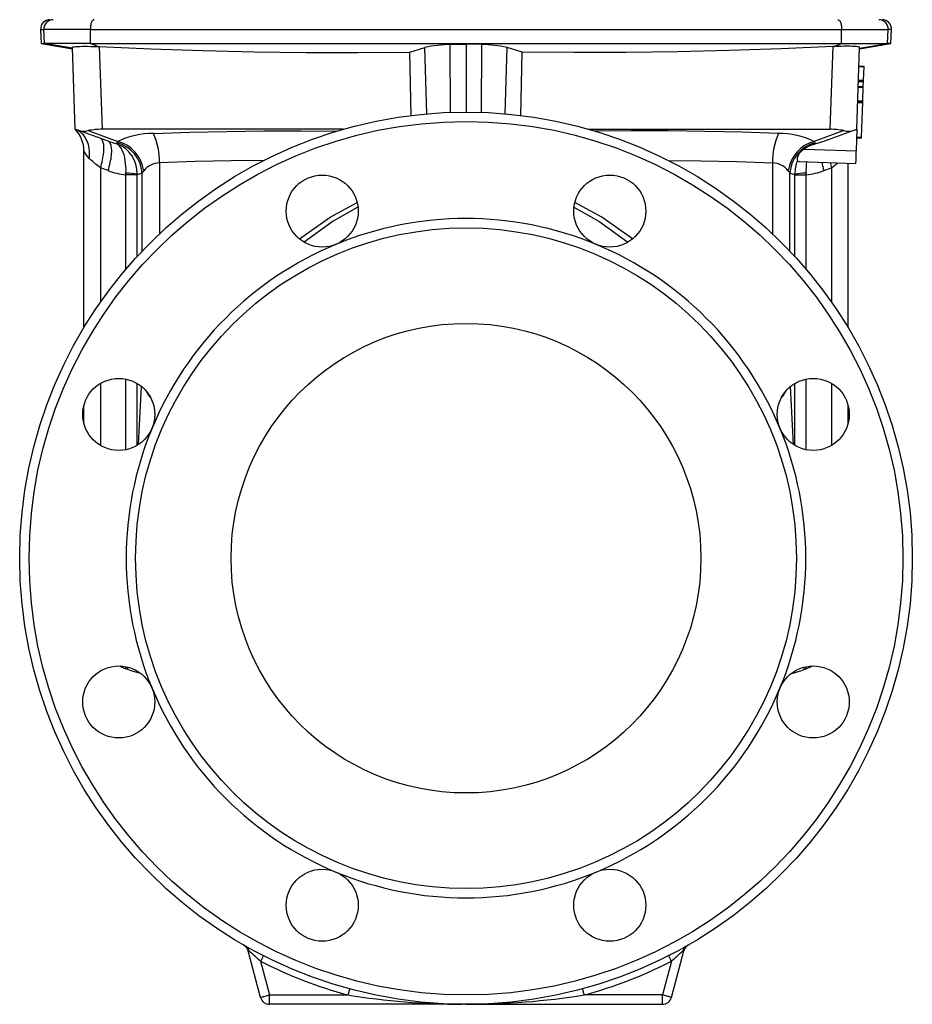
# Model space of a CAD drawing. Extents: x 77 to 1155, y 46 to 1239.
# Tile 3 of 5: x 870 to 1155, y 379 to 693. Entities that reach past the tile are written whole.
import ezdxf

# ---------------------------------------------------------------- set-up
doc = ezdxf.new("R2010")
doc.units = 0
doc.layers.get('0').update_dxf_attribs({"linetype": 'CONTINUOUS'})

msp = doc.modelspace()

# ---------------------------------------------------------------- linework, layer by layer
at = {"color": 7, "linetype": 'CONTINUOUS'}
for p, q in [((876.85, 690.13), (877.08, 685.71)), ((876.85, 690.13), (877.91, 690.13)), ((892.74, 690.13), (877.91, 690.13)), ((878.14, 685.71), (877.91, 690.13)), ((892.74, 690.13), (1132.63, 690.13)), ((892.83, 685.71), (892.74, 690.13)), ((1132.54, 685.71), (1132.63, 690.13)), ((1132.63, 690.13), (1147.47, 690.13)), ((1147.24, 685.71), (1147.47, 690.13)), ((1148.52, 690.13), (1147.47, 690.13)), ((1148.29, 685.71), (1148.52, 690.13)), ((877.08, 685.71), (887.01, 683.96)), ((877.08, 685.71), (878.14, 685.71)), ((892.83, 685.71), (878.14, 685.71)), ((887.01, 684.15), (878.14, 685.71)), ((892.83, 685.71), (1132.54, 685.71)), ((895.15, 684.69), (892.83, 685.71)), ((1130.22, 684.69), (1132.54, 685.71)), ((1132.54, 685.71), (1147.24, 685.71)), ((1138.36, 683.96), (1148.29, 685.71)), ((1138.37, 684.15), (1147.24, 685.71)), ((1148.29, 685.71), (1147.24, 685.71)), ((887.91, 658.28), (887, 684.43)), ((895.15, 684.69), (895.59, 684.67)), ((895.59, 684.67), (896.51, 658.28)), ((994.74, 682.93), (999.56, 684.37)), ((995.18, 662.7), (994.74, 682.93)), ((1000.2, 663.24), (999.56, 684.37)), ((1007.65, 685.33), (1012.69, 685.48)), ((1007.78, 663.7), (1007.65, 685.33)), ((1017.72, 685.33), (1012.69, 685.48)), ((1012.69, 685.48), (1012.69, 663.78)), ((1017.59, 663.7), (1017.72, 685.33)), ((1025.17, 663.24), (1025.81, 684.37)), ((1030.64, 682.93), (1025.81, 684.37)), ((1030.2, 662.7), (1030.64, 682.93)), ((1129.78, 684.67), (1128.86, 658.28)), ((1130.22, 684.69), (1129.78, 684.67)), ((1137.46, 658.28), (1138.38, 684.43)), ((1138.16, 678.3), (1139.66, 678.25)), ((1138.17, 678.54), (1139.67, 678.49)), ((1139.66, 678.25), (1139.51, 673.93)), ((1138, 673.74), (1139.5, 673.69)), ((1138, 673.59), (1139.5, 673.54)), ((1138.01, 673.98), (1139.51, 673.93)), ((1139.5, 673.54), (1139.44, 671.92)), ((1139.5, 673.54), (1139.5, 673.69)), ((1137.93, 671.73), (1139.43, 671.68)), ((1137.94, 671.97), (1139.44, 671.92)), ((1139.43, 671.68), (1139.28, 667.36)), ((1137.76, 666.84), (1139.26, 666.79)), ((1137.78, 667.41), (1139.28, 667.36)), ((1137.78, 667.17), (1139.27, 667.12)), ((1139.26, 666.79), (1138.88, 655.79)), ((898.4, 654.47), (889.1, 657.85)), ((892.04, 657.85), (901.51, 654.41)), ((973.48, 658.28), (896.51, 658.28)), ((1051.89, 658.28), (1128.86, 658.28)), ((1133.33, 657.85), (1123.86, 654.41)), ((1126.97, 654.47), (1136.28, 657.85)), ((1137.46, 658.28), (1137.22, 651.37)), ((1137.37, 655.51), (1138.87, 655.46)), ((1137.38, 655.84), (1138.88, 655.79)), ((890.69, 594.92), (890.69, 651.37)), ((1120.62, 651.95), (1137.22, 651.37)), ((1124, 653.52), (1123.39, 653.34)), ((1119.04, 648), (1137.08, 647.37)), ((898.4, 645.07), (895.95, 645.96)), ((895.95, 645.96), (895.95, 603.01)), ((914.83, 647.57), (914.83, 624.87)), ((1110.54, 647.57), (1110.54, 624.87)), ((1126.97, 645.07), (1129.42, 645.96)), ((1129.42, 645.96), (1129.42, 603.01)), ((1134.69, 594.92), (1134.69, 647.46)), ((904.07, 643.75), (904.1, 644.31)), ((907.66, 643.75), (904.07, 643.75)), ((904.07, 613.53), (904.07, 643.75)), ((907.66, 643.97), (907.66, 643.75)), ((907.66, 617.59), (907.66, 643.75)), ((909.24, 619.29), (909.24, 644.33)), ((1116.13, 619.29), (1116.13, 644.33)), ((1117.71, 643.97), (1117.72, 643.75)), ((1117.72, 617.59), (1117.72, 643.75)), ((1117.72, 643.75), (1121.3, 643.75)), ((1121.3, 643.75), (1121.27, 644.31)), ((1121.3, 613.53), (1121.3, 643.75)), ((895.95, 577.1), (895.95, 557.32)), ((904.07, 555.93), (904.07, 578.48)), ((907.66, 557.3), (907.66, 577.12)), ((908.15, 557.61), (909.11, 576.11)), ((1117.22, 557.61), (1116.27, 576.11)), ((1117.72, 557.3), (1117.72, 577.12)), ((1121.3, 555.93), (1121.3, 578.48)), ((1129.42, 577.1), (1129.42, 557.32)), ((890.69, 564.33), (890.69, 570.08)), ((1134.69, 564.33), (1134.69, 570.08)), ((904.07, 485.95), (904.07, 486.64)), ((904.66, 485.71), (904.07, 485.95)), ((904.66, 485.71), (904.75, 486.48)), ((1120.71, 485.71), (1120.63, 486.48)), ((1120.71, 485.71), (1121.3, 485.95)), ((1121.3, 485.95), (1121.3, 486.64)), ((947.09, 381.01), (943.1, 395.9)), ((1078.28, 381.01), (1082.27, 395.9)), ((947.11, 392.52), (949.99, 381.78)), ((1078.26, 392.52), (1075.39, 381.78)), ((949.99, 378.78), (949.99, 381.78)), ((949.99, 381.78), (975, 381.78)), ((1075.39, 381.78), (1050.37, 381.78)), ((1075.39, 378.78), (1075.39, 381.78)), ((1012.69, 378.78), (949.99, 378.78)), ((1012.69, 378.78), (1075.39, 378.78))]:
    msp.add_line(p, q, dxfattribs=at)
for points in [[(893.94, 693.28), (893.79, 693.26), (893.64, 693.19), (893.5, 693.08), (893.36, 692.92), (893.24, 692.72), (893.12, 692.48), (893.02, 692.21), (892.93, 691.91), (892.86, 691.58), (892.8, 691.23), (892.76, 690.87), (892.74, 690.5), (892.74, 690.13)], [(1131.44, 693.28), (1131.58, 693.26), (1131.73, 693.19), (1131.87, 693.08), (1132.01, 692.92), (1132.14, 692.72), (1132.25, 692.48), (1132.36, 692.21), (1132.44, 691.91), (1132.52, 691.58), (1132.57, 691.23), (1132.61, 690.87), (1132.63, 690.5), (1132.63, 690.13)], [(887, 684.43), (887.08, 684.53), (887.32, 684.6), (887.66, 684.66), (888.13, 684.71), (888.7, 684.74), (889.38, 684.77), (890.15, 684.78), (891.01, 684.79), (891.94, 684.78), (892.93, 684.76), (893.97, 684.74), (895.15, 684.69)], [(895.59, 684.67), (912.1, 683.96), (928.61, 683.41), (945.13, 683.03), (961.67, 682.82), (978.2, 682.79), (994.74, 682.93)], [(1129.78, 684.67), (1113.27, 683.96), (1096.76, 683.41), (1080.24, 683.03), (1063.71, 682.82), (1047.17, 682.79), (1030.64, 682.93)], [(1138.38, 684.43), (1138.3, 684.53), (1138.06, 684.6), (1137.71, 684.66), (1137.25, 684.71), (1136.67, 684.74), (1136, 684.77), (1135.22, 684.78), (1134.36, 684.79), (1133.44, 684.78), (1132.44, 684.76), (1131.4, 684.74), (1130.22, 684.69)], [(1139.67, 678.49), (1139.67, 678.48), (1139.67, 678.47), (1139.67, 678.45), (1139.67, 678.42), (1139.67, 678.38), (1139.67, 678.34), (1139.66, 678.29), (1139.66, 678.25)], [(1139.51, 673.93), (1139.51, 673.88), (1139.51, 673.84), (1139.51, 673.8), (1139.51, 673.76), (1139.51, 673.73), (1139.5, 673.71), (1139.5, 673.69), (1139.5, 673.69)], [(1139.44, 671.92), (1139.44, 671.91), (1139.44, 671.9), (1139.44, 671.88), (1139.44, 671.85), (1139.44, 671.81), (1139.44, 671.77), (1139.44, 671.73), (1139.43, 671.68)], [(1139.27, 667.12), (1139.27, 667.11), (1139.27, 667.09), (1139.27, 667.06), (1139.27, 667.01), (1139.27, 666.96), (1139.27, 666.9), (1139.26, 666.85), (1139.26, 666.79)], [(1139.28, 667.36), (1139.28, 667.31), (1139.28, 667.27), (1139.28, 667.23), (1139.28, 667.19), (1139.28, 667.16), (1139.27, 667.14), (1139.27, 667.13), (1139.27, 667.12)], [(889.1, 657.85), (888.79, 657.97), (888.52, 658.06), (888.3, 658.14), (888.13, 658.2), (888.01, 658.25), (887.93, 658.28), (887.91, 658.28)], [(892.38, 648.89), (892.45, 649.55), (892.49, 650.22), (892.48, 650.87), (892.45, 651.52), (892.37, 652.16), (892.26, 652.78), (892.11, 653.38), (891.93, 653.96), (891.71, 654.52), (891.45, 655.05), (891.17, 655.55), (890.85, 656.02), (890.51, 656.46), (890.13, 656.86), (889.73, 657.23), (889.31, 657.55), (888.86, 657.84), (888.39, 658.08), (887.91, 658.28)], [(912.89, 656.96), (924.56, 657.35), (936.29, 657.62), (948.09, 657.76), (959.94, 657.77), (971.37, 657.66)], [(1112.48, 656.96), (1100.82, 657.35), (1089.08, 657.62), (1077.29, 657.76), (1065.44, 657.77), (1054, 657.66)], [(1136.28, 657.85), (1136.59, 657.97), (1136.85, 658.06), (1137.07, 658.14), (1137.24, 658.2), (1137.37, 658.25), (1137.44, 658.28), (1137.46, 658.28)], [(895.95, 645.96), (896.15, 646.62), (896.34, 647.27), (896.5, 647.91), (896.65, 648.55), (896.78, 649.17), (896.89, 649.78), (896.97, 650.37), (897.04, 650.94), (897.08, 651.48), (897.1, 652), (897.1, 652.49), (897.08, 652.95), (897.04, 653.37), (896.97, 653.76), (896.89, 654.11), (896.78, 654.43), (896.65, 654.7), (896.5, 654.93), (896.34, 655.12), (896.15, 655.26), (895.95, 655.36)], [(898.4, 645.07), (898.6, 645.72), (898.79, 646.37), (898.96, 647.02), (899.1, 647.66), (899.23, 648.28), (899.34, 648.89), (899.43, 649.48), (899.49, 650.04), (899.53, 650.59), (899.56, 651.11), (899.56, 651.6), (899.53, 652.05), (899.49, 652.48), (899.43, 652.87), (899.34, 653.22), (899.23, 653.53), (899.1, 653.81), (898.96, 654.04), (898.79, 654.22), (898.6, 654.37), (898.4, 654.47)], [(901.27, 653.94), (901.35, 654.15), (901.51, 654.41)], [(1124.11, 653.94), (1124.03, 654.15), (1123.86, 654.41)], [(1126.84, 654.41), (1125.44, 653.92), (1124, 653.52)], [(1128.08, 654.87), (1127.46, 654.64), (1126.84, 654.41)], [(1138.88, 655.79), (1138.88, 655.73), (1138.87, 655.68), (1138.87, 655.62), (1138.87, 655.57), (1138.87, 655.52), (1138.87, 655.49), (1138.87, 655.47), (1138.87, 655.46)], [(904.1, 644.31), (904.13, 645.36), (904.1, 646.4), (904.02, 647.4), (903.89, 648.35), (903.71, 649.24), (903.49, 650.08), (903.23, 650.87), (902.92, 651.59), (902.57, 652.22), (902.26, 652.67), (901.93, 653.06), (901.56, 653.38), (901.18, 653.63), (901.17, 653.64)], [(1120.62, 651.95), (1120, 651.47), (1119.44, 650.92), (1119.1, 650.5), (1118.82, 650.07), (1118.61, 649.63), (1118.47, 649.22), (1118.42, 648.88), (1118.41, 648.6), (1118.44, 648.4), (1118.5, 648.24)], [(1124, 653.52), (1124.19, 653.63), (1124.2, 653.64)], [(1137.22, 651.37), (1137.21, 650.92), (1137.19, 650.48), (1137.18, 650.05), (1137.16, 649.64), (1137.15, 649.24), (1137.14, 648.88), (1137.12, 648.54), (1137.11, 648.25), (1137.11, 647.99), (1137.1, 647.77), (1137.09, 647.6), (1137.09, 647.47), (1137.08, 647.4), (1137.08, 647.37)], [(895.95, 645.96), (895.43, 646.39), (894.93, 646.8), (894.44, 647.19), (893.98, 647.57), (893.54, 647.94), (893.12, 648.28), (892.74, 648.59), (892.38, 648.89)], [(948.19, 648.35), (937.66, 648.22), (926.21, 647.96), (914.83, 647.57)], [(1077.19, 648.35), (1087.71, 648.22), (1099.16, 647.96), (1110.54, 647.57)], [(909.77, 645.01), (909.49, 644.64), (909.24, 644.33)], [(1115.6, 645.01), (1115.88, 644.64), (1116.13, 644.33)], [(1129.42, 645.96), (1129.94, 646.39), (1130.44, 646.8), (1130.93, 647.19), (1131.39, 647.57)], [(959.48, 623.25), (969.3, 630.21), (977.92, 634.94)], [(978.2, 633.35), (970.32, 628.9), (961.03, 622.19)], [(1047.17, 633.35), (1055.05, 628.9), (1064.35, 622.19)], [(1065.89, 623.25), (1056.08, 630.21), (1047.45, 634.94)], [(906.99, 484.95), (905.8, 485.3), (904.66, 485.71)], [(908.85, 484.45), (907.96, 484.69), (906.99, 484.95)], [(1116.52, 484.45), (1117.42, 484.69), (1118.38, 484.95)], [(1118.38, 484.95), (1119.57, 485.3), (1120.71, 485.71)], [(943.1, 395.9), (943.1, 395.9), (943.12, 395.91), (943.14, 395.91), (943.16, 395.92), (943.2, 395.93), (943.24, 395.94), (943.29, 395.95), (943.35, 395.97)], [(948.02, 394.3), (948.01, 394.28), (947.98, 394.22), (947.92, 394.11), (947.85, 393.96), (947.75, 393.78), (947.65, 393.57), (947.52, 393.33), (947.39, 393.07), (947.25, 392.8), (947.11, 392.52)], [(1077.35, 394.3), (1077.37, 394.28), (1077.4, 394.22), (1077.45, 394.11), (1077.53, 393.96), (1077.62, 393.78), (1077.73, 393.57), (1077.85, 393.33), (1077.98, 393.07), (1078.12, 392.8), (1078.26, 392.52)], [(1082.27, 395.9), (1082.27, 395.9), (1082.26, 395.91), (1082.24, 395.91), (1082.21, 395.92), (1082.18, 395.93), (1082.13, 395.94), (1082.09, 395.95), (1082.03, 395.97)], [(975.53, 383.72), (975.52, 383.69), (975.5, 383.62), (975.47, 383.51), (975.43, 383.35), (975.37, 383.15), (975.31, 382.92), (975.24, 382.66), (975.17, 382.38), (975.09, 382.09), (975, 381.78)], [(1049.85, 383.72), (1049.85, 383.69), (1049.87, 383.62), (1049.91, 383.51), (1049.95, 383.35), (1050, 383.15), (1050.06, 382.92), (1050.13, 382.66), (1050.21, 382.38), (1050.29, 382.09), (1050.37, 381.78)], [(947.09, 381.01), (947.12, 381.02), (947.19, 381.03), (947.31, 381.07), (947.48, 381.11), (947.69, 381.17), (947.94, 381.24), (948.22, 381.31), (948.54, 381.4), (948.88, 381.49), (949.24, 381.58), (949.61, 381.68), (949.99, 381.78)], [(1078.28, 381.01), (1078.26, 381.02), (1078.18, 381.03), (1078.06, 381.07), (1077.89, 381.11), (1077.68, 381.17), (1077.43, 381.24), (1077.15, 381.31), (1076.83, 381.4), (1076.49, 381.49), (1076.14, 381.58), (1075.76, 381.68), (1075.39, 381.78)], [(1012.69, 378.78), (1012.61, 378.78), (1012.04, 378.79)]]:
    msp.add_lwpolyline(points, dxfattribs=at)
for centre, radius in [((1012.69, 521.28), 142.5), ((1012.69, 521.28), 139.5), ((966.77, 632.15), 11.5), ((1058.61, 632.15), 11.5), ((1012.69, 521.28), 105.5), ((1012.69, 521.28), 75), ((901.82, 567.21), 11.5), ((1123.55, 567.21), 11.5), ((901.82, 475.36), 11.5), ((1123.55, 475.36), 11.5), ((966.77, 410.42), 11.5), ((1058.61, 410.42), 11.5)]:
    msp.add_circle(centre, radius, dxfattribs=at)
for centre, radius, start, end in [((879.85, 690.28), 3, 90, 183), ((880.9, 690.29), 3, 90.0836, 183.0675), ((1144.48, 690.29), 3, 356.9325, 89.9164), ((1145.53, 690.28), 3, 357, 90), ((1007.82, 649.37), 35.96, 90.2713, 103.2754), ((1017.55, 649.37), 35.96, 76.7246, 89.7287), ((880.69, 651.37), 10, 0, 43.7617), ((890.57, 663.4), 5.74, 255.1337, 284.8663), ((896.31, 637.03), 21.25, 89.4476, 101.5838), ((1129.07, 637.03), 21.25, 78.4162, 90.5524), ((1134.81, 663.4), 5.74, 255.1337, 284.8663), ((906.74, 677.29), 24.3, 249.9436, 256.7654), ((912.69, 631.29), 25.68, 89.5446, 115.805), ((898.61, 643.53), 11.26, 7.561, 75.053), ((893.65, 648.11), 21.18, 358.5442, 24.7187), ((1131.72, 648.11), 21.18, 155.2813, 181.4558), ((1112.68, 631.29), 25.68, 64.195, 90.4554), ((1126.76, 643.53), 11.26, 104.947, 172.439), ((1118.64, 677.29), 24.3, 283.2346, 290.0564), ((1127.33, 653.47), 1.06, 110.0253, 117.5475), ((897.2, 653.99), 7.02, 201.9155, 226.6159), ((900.12, 654.13), 1.16, 335.1344, 350.8131), ((898.01, 644.51), 9.66, 356.8415, 70.9199), ((898.73, 643.72), 10.53, 3.3248, 76.064), ((1126.64, 643.72), 10.53, 103.936, 176.6752), ((1126.85, 642.96), 10.94, 108.4382, 124.7275), ((1126.72, 645.52), 8.5, 107.2621, 113.1044), ((1125.26, 654.13), 1.16, 189.1869, 204.8656), ((1128.6, 644.18), 10.89, 158.0629, 181.0569), ((1118.97, 648.57), 0.569, 214.8118, 277.0314), ((1140.06, 645.36), 18.82, 172.1736, 183.2064), ((906.57, 667.37), 23.75, 249.8922, 263.9697), ((915.17, 640.61), 6.96, 92.8238, 140.8568), ((1110.2, 640.61), 6.96, 39.1432, 87.1762), ((1118.81, 667.37), 23.75, 276.0303, 290.1078), ((1153.64, 653.68), 28.02, 192.2173, 197.9015), ((1157.12, 654.88), 29.1, 194.3636, 197.8435), ((903.25, 615.81), 28.51, 81.0981, 88.2848), ((907.84, 646.82), 2.85, 266.3185, 299.3549), ((1117.53, 646.82), 2.85, 240.6451, 273.6815), ((1122.12, 615.81), 28.51, 91.7152, 98.9019), ((1012.69, 521.28), 108.5, 67.5, 112.5), ((1012.69, 521.28), 108.5, 112.5, 157.5), ((1012.69, 521.28), 108.5, 22.5, 67.5), ((917.52, 577.79), 7.64, 204.0683, 224.1532), ((1107.85, 577.79), 7.64, 315.8468, 335.9317), ((1012.69, 521.28), 108.5, 157.5, 202.5), ((1012.69, 521.28), 108.5, 337.5, 22.5), ((912.69, 506.21), 22.01, 241.5373, 246.9468), ((1112.68, 506.21), 22.01, 293.0532, 298.4627), ((1012.69, 521.28), 108.5, 202.5, 247.5), ((1012.69, 521.28), 108.5, 292.5, 337.5), ((1012.69, 521.28), 108.5, 247.5, 292.5), ((940.2, 395.13), 3, 15, 60.1208), ((939.45, 393.97), 4.37, 27.1295, 59.1294), ((941.73, 395.84), 1.62, 4.3344, 59.1905), ((1085.92, 393.97), 4.37, 120.8706, 152.8705), ((1083.64, 395.84), 1.62, 120.8095, 175.6656), ((1085.17, 395.13), 3, 119.8792, 165), ((1032.75, 489.91), 129.68, 226.4173, 228.6732), ((992.63, 489.91), 129.68, 311.3268, 313.5827), ((1012.69, 521.28), 144.5, 243.012, 254.8836), ((1012.69, 521.28), 144.5, 285.1164, 296.988), ((949.99, 381.78), 3, 195, 270), ((1012.27, 612.52), 233.72, 260.8261, 269.7891), ((1012.86, 614.76), 235.97, 269.9575, 279.1461), ((1075.39, 381.78), 3, 270, 345)]:
    msp.add_arc(centre, radius, start, end, dxfattribs=at)

doc.saveas('drawing.dxf')
